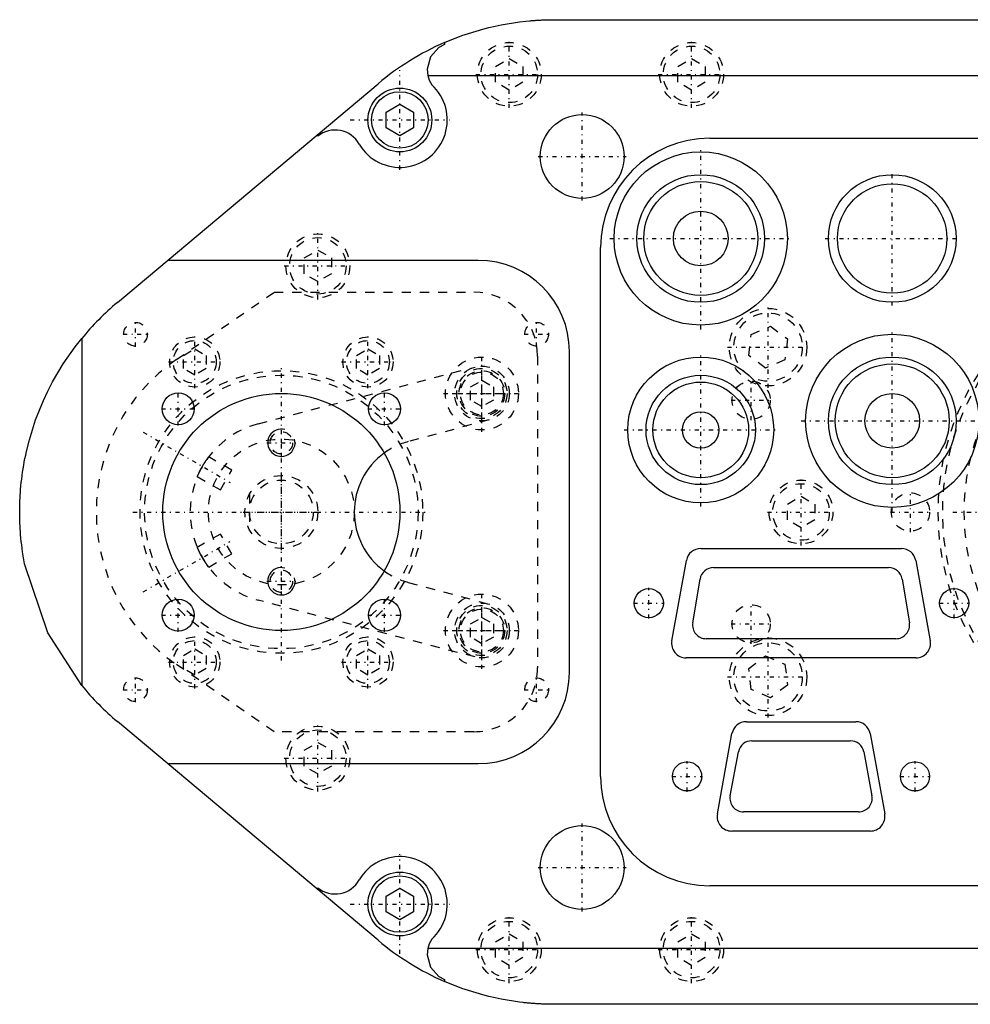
# Model space of a CAD drawing. Extents: x -254 to 209, y -54 to 54.
# Tile 1 of 3: x -254 to -149, y -54 to 54. Entities that reach past the tile are written whole.
import ezdxf

# ---------------------------------------------------------------- set-up
doc = ezdxf.new("R2010")
doc.units = 0
doc.linetypes.add('CENTER', pattern=[1.5, 0.45, -0.5, 0.05, -0.5])
doc.linetypes.add('DASHED', pattern=[2, 1, -1])
for name, color, linetype in [('AM_0', 7, 'CONTINUOUS'), ('AM_10', 7, 'CONTINUOUS'), ('AM_3', 7, 'DASHED'), ('AM_7', 7, 'CENTER')]:
    doc.layers.add(name, color=color, linetype=linetype)

msp = doc.modelspace()

# ---------------------------------------------------------------- linework, layer by layer
at = {"layer": 'AM_0', "color": 7, "linetype": 'CONTINUOUS'}
for p, q in [((-195.1, 54), (-134, 54)), ((-207.1, 51.49545416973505), (-207.1, 51.29105714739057)), ((-208.9385374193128, 47.89584949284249), (-115.3587940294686, 47.89584949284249)), ((-242.9844537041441, 22.98064066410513), (-214.3844537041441, 46.98064066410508)), ((-213.5, 43.86602540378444), (-212, 44.73205080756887)), ((-212, 44.73205080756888), (-210.5, 43.86602540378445)), ((-213.5, 42.13397459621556), (-213.5, 43.86602540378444)), ((-210.5, 43.86602540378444), (-210.5, 42.13397459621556)), ((-212, 41.26794919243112), (-213.5, 42.13397459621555)), ((-210.5, 42.13397459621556), (-212, 41.26794919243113)), ((-221, 41.22163735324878), (-221, 41.42913328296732)), ((-178, 41.00000000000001), (-138.8, 41.00000000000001)), ((-190, -29), (-190, 29)), ((-203.4, 27.6), (-237.4797171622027, 27.6)), ((-246.8974341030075, 19.02311885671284), (-246.8974341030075, -19.02311885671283)), ((-193.4, -17.6), (-193.4, 17.6)), ((-179, -4.000000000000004), (-157, -4.000000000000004)), ((-182.1741918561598, -14.11378329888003), (-180.5741918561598, -5.313783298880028)), ((-155.4258081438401, -5.313783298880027), (-153.8258081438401, -14.11378329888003)), ((-177.6, -6.1), (-158.4, -6.1)), ((-179.8795908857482, -12.15340151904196), (-179.0795908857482, -7.353401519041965)), ((-156.9204091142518, -7.353401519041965), (-156.1204091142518, -12.15340151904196)), ((-157.6, -13.9), (-178.4, -13.9)), ((-155.4, -16), (-180.6, -16)), ((-214.3844537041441, -46.9806406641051), (-242.9844537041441, -22.98064066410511)), ((-174, -23), (-162, -23)), ((-177.1741918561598, -33.11378329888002), (-175.5741918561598, -24.31378329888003)), ((-160.4258081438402, -24.31378329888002), (-158.8258081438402, -33.11378329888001)), ((-173.4, -25.1), (-162.6, -25.1)), ((-175.7743082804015, -31.12356719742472), (-174.8743082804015, -26.32356719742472)), ((-161.1256917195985, -26.32356719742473), (-160.2256917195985, -31.12356719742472)), ((-237.4797171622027, -27.6), (-203.4, -27.6)), ((-161.7, -32.9), (-174.3, -32.9)), ((-160.4, -34.99999999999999), (-175.6, -34.99999999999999)), ((-138.8, -41), (-178, -41)), ((-221, -41.42913328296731), (-221, -41.22163735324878)), ((-213.5, -42.13397459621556), (-212, -41.26794919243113)), ((-212, -41.26794919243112), (-210.5, -42.13397459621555)), ((-213.5, -43.86602540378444), (-213.5, -42.13397459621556)), ((-210.5, -42.13397459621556), (-210.5, -43.86602540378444)), ((-212, -44.73205080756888), (-213.5, -43.86602540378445)), ((-210.5, -43.86602540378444), (-212, -44.73205080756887)), ((-115.3587940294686, -47.8958494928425), (-208.9385374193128, -47.8958494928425)), ((-207.1, -51.29105714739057), (-207.1, -51.49545416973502)), ((-134, -54), (-195.1, -54))]:
    msp.add_line(p, q, dxfattribs=at)
for points in [[(-207.1, 51.49545416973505, 0), (-205.187457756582, 52.25319797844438, 0), (-202.8968521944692, 52.96910588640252, 0), (-202.2325793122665, 53.13977200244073, 0), (-201.5645785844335, 53.29520820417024, 0), (-201.2292893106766, 53.3671893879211, 0), (-200.8931991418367, 53.43533325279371, 0), (-200.2187918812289, 53.56007391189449, 0), (-199.5417092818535, 53.66936498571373, 0), (-198.862305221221, 53.76314935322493, 0), (-198.1809347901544, 53.84137799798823, 0), (-197.7827022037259, 53.87981105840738, 0), (-197.6688307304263, 53.88981613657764, 0), (-197.5549219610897, 53.89938725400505, 0), (-197.4979541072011, 53.904010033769, 0), (-197.4409775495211, 53.90852427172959, 0), (-197.3269991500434, 53.91722705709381, 0), (-197.2129884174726, 53.92549548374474, 0), (-197.1559714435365, 53.92946677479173, 0), (-197.0989470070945, 53.9333294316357, 0), (-196.9848765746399, 53.94072878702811, 0), (-196.8707787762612, 53.94769344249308, 0), (-196.8137201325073, 53.95101272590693, 0), (-196.7566552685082, 53.95422329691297, 0), (-196.6425077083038, 53.96031825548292, 0), (-196.52833775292, 53.96597822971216, 0), (-196.4141470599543, 53.97120313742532, 0), (-196.299937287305, 53.97599290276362, 0), (-196.1857100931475, 53.98034745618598, 0), (-196.1285904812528, 53.98236150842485, 0), (-196.0714671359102, 53.98426673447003, 0), (-195.9572100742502, 53.98775068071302, 0), (-195.8905542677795, 53.98958192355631, 0), (-195.8715090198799, 53.99007792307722, 0), (-195.852463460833, 53.99056182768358, 0), (-195.8429405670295, 53.99079924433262, 0), (-195.8334175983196, 53.99103363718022, 0), (-195.8143714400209, 53.99149335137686, 0), (-195.7953249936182, 53.99194097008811, 0), (-195.776278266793, 53.99237649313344, 0), (-195.7572312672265, 53.99279992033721, 0), (-195.7381840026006, 53.99321125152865, 0), (-195.7286602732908, 53.99341238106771, 0), (-195.7191364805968, 53.99361048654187, 0), (-195.700088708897, 53.99399762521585, 0), (-195.6810406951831, 53.99437266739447, 0), (-195.6619924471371, 53.99473561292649, 0), (-195.6429439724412, 53.99508646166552, 0), (-195.6238952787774, 53.99542521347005, 0), (-195.6143708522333, 53.995590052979, 0), (-195.6048463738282, 53.99575186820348, 0), (-195.5857972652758, 53.99606642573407, 0), (-195.5667479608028, 53.99636888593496, 0), (-195.5476984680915, 53.99665924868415, 0), (-195.5286487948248, 53.99693751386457, 0), (-195.5095989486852, 53.99720368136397, 0), (-195.5000739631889, 53.99733222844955, 0), (-195.4905489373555, 53.99745775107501, 0), (-195.4714987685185, 53.99769972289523, 0), (-195.4524484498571, 53.99792959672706, 0), (-195.4429232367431, 53.99803999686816, 0), (-195.4333979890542, 53.99814737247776, 0), (-195.4143473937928, 53.99835305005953, 0), (-195.395296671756, 53.99854662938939, 0), (-195.3857712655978, 53.99863888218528, 0), (-195.3762458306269, 53.9987281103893, 0), (-195.3571948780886, 53.99889749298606, 0), (-195.3381438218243, 53.99905477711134, 0), (-195.3190926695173, 53.99919996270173, 0), (-195.3000414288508, 53.99933304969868, 0), (-195.2809901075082, 53.99945403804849, 0), (-195.2714644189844, 53.99950999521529, 0), (-195.2619387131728, 53.99956292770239, 0), (-195.242887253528, 53.99965971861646, 0), (-195.2238357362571, 53.99974441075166, 0), (-195.2047841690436, 53.99981700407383, 0), (-195.185732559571, 53.99987749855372, 0), (-195.1666809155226, 53.99992589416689, 0), (-195.1571550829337, 53.99994555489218, 0), (-195.147629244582, 53.99996219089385, 0), (-195.1285775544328, 53.99998638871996, 0), (-195.1095258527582, 53.99999848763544, 0), (-195.1, 54, 0)], [(-207.1, 51.29105714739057, 0), (-207.7147826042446, 50.96160935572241, 0), (-208.6380494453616, 49.92852900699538, 0), (-208.9986271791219, 48.59074712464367, 0), (-208.9385374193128, 47.89584949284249, 0)], [(-246.8974341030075, -19.02311885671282, 0), (-250.6094916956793, -13.26194769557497, 0), (-253.1556337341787, -5.689080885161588, 0), (-253.3796330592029, -4.372571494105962, 0), (-253.4328473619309, -3.994719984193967, 0), (-253.4812514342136, -3.616222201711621, 0), (-253.5036471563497, -3.426750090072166, 0), (-253.5248374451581, -3.237139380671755, 0), (-253.5635983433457, -2.857532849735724, 0), (-253.5975278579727, -2.477464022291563, 0), (-253.6150866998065, -2.255568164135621, 0), (-253.6198010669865, -2.192146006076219, 0), (-253.6243809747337, -2.128713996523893, 0), (-253.6266204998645, -2.096994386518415, 0), (-253.6288264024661, -2.065272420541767, 0), (-253.6331373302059, -2.001821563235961, 0), (-253.6373137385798, -1.938361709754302, 0), (-253.6413556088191, -1.874893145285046, 0), (-253.6452629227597, -1.811416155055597, 0), (-253.649035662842, -1.747931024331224, 0), (-253.6508715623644, -1.716185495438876, 0), (-253.6526738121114, -1.68443803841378, 0), (-253.6561773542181, -1.620937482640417, 0), (-253.6595462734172, -1.557429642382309, 0), (-253.6627805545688, -1.493914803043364, 0), (-253.6658801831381, -1.430393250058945, 0), (-253.6688451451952, -1.366865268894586, 0), (-253.6702771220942, -1.335098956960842, 0), (-253.6716754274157, -1.303331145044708, 0), (-253.6743710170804, -1.239791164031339, 0), (-253.6769319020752, -1.176245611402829, 0), (-253.6781618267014, -1.144470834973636, 0), (-253.6793580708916, -1.112694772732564, 0), (-253.6816495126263, -1.04913893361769, 0), (-253.6838062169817, -0.9855783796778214, 0), (-253.6848340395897, -0.9537964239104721, 0), (-253.6858281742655, -0.9220133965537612, 0), (-253.6877153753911, -0.858444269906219, 0), (-253.6894678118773, -0.7948712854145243, 0), (-253.6910854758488, -0.7312947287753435, 0), (-253.6925683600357, -0.6677148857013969, 0), (-253.693916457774, -0.6041320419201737, 0), (-253.694539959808, -0.5723395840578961, 0), (-253.6951297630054, -0.5405464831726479, 0), (-253.6962082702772, -0.476958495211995, 0), (-253.6971519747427, -0.4133683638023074, 0), (-253.6979608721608, -0.3497763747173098, 0), (-253.6986349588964, -0.2861828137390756, 0), (-253.6991742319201, -0.222587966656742, 0), (-253.699393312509, -0.1907901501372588, 0), (-253.6995786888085, -0.1589921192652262, 0), (-253.6998483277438, -0.0953955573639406, 0), (-253.6999831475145, -0.0317985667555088, 0), (-253.7, 4.7e-15, 0), (-253.6999831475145, 0.0317985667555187, 0), (-253.6998483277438, 0.0953955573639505, 0), (-253.6995786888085, 0.158992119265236, 0), (-253.699393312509, 0.1907901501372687, 0), (-253.6991742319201, 0.2225879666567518, 0), (-253.6986349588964, 0.2861828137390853, 0), (-253.6979608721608, 0.3497763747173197, 0), (-253.6971519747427, 0.4133683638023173, 0), (-253.6962082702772, 0.4769584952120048, 0), (-253.6951297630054, 0.5405464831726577, 0), (-253.694539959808, 0.5723395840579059, 0), (-253.693916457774, 0.6041320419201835, 0), (-253.6925683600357, 0.667714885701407, 0), (-253.6910854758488, 0.7312947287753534, 0), (-253.6894678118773, 0.7948712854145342, 0), (-253.6877153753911, 0.8584442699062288, 0), (-253.6858281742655, 0.922013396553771, 0), (-253.6848340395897, 0.953796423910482, 0), (-253.6838062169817, 0.9855783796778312, 0), (-253.6816495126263, 1.0491389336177, 0), (-253.6793580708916, 1.112694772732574, 0), (-253.6781618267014, 1.144470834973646, 0), (-253.6769319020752, 1.176245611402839, 0), (-253.6743710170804, 1.239791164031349, 0), (-253.6716754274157, 1.303331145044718, 0), (-253.6702771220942, 1.335098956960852, 0), (-253.6688451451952, 1.366865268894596, 0), (-253.6658801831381, 1.430393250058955, 0), (-253.6627805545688, 1.493914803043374, 0), (-253.6595462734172, 1.557429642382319, 0), (-253.6561773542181, 1.620937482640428, 0), (-253.6526738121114, 1.68443803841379, 0), (-253.6508715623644, 1.716185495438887, 0), (-253.649035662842, 1.747931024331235, 0), (-253.6452629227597, 1.811416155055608, 0), (-253.6413556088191, 1.874893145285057, 0), (-253.6373137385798, 1.938361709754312, 0), (-253.6331373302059, 2.001821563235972, 0), (-253.6288264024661, 2.065272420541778, 0), (-253.6266204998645, 2.096994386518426, 0), (-253.6243809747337, 2.128713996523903, 0), (-253.6198010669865, 2.192146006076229, 0), (-253.6150866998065, 2.255568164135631, 0), (-253.5975278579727, 2.477464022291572, 0), (-253.5635983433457, 2.857532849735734, 0), (-253.5248374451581, 3.237139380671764, 0), (-253.5036471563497, 3.426750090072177, 0), (-253.4812514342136, 3.616222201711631, 0), (-253.4328473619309, 3.994719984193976, 0), (-253.3796330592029, 4.372571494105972, 0), (-253.3216171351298, 4.749715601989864, 0), (-253.258808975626, 5.126091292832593, 0), (-253.191218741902, 5.501637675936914, 0), (-253.1556337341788, 5.689080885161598, 0), (-253.1188573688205, 5.876293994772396, 0), (-253.041736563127, 6.24999963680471, 0), (-252.9598688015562, 6.622694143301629, 0), (-252.6361474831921, 7.91829330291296, 0), (-251.9482125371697, 10.10141022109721, 0), (-251.0958336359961, 12.22572285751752, 0), (-250.6094916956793, 13.26194769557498, 0), (-250.083972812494, 14.27886475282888, 0), (-248.9185205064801, 16.24888376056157, 0), (-247.6062612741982, 18.12431162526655, 0), (-246.8974341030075, 19.02311885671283, 0)], [(-208.9385374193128, -47.89584949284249, 0), (-208.998627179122, -48.59074712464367, 0), (-208.6380494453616, -49.92852900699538, 0), (-207.7147826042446, -50.96160935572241, 0), (-207.1, -51.29105714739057, 0)], [(-195.1, -53.99999999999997, 0), (-195.1095258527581, -53.99999848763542, 0), (-195.1285775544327, -53.99998638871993, 0), (-195.147629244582, -53.99996219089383, 0), (-195.1571550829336, -53.99994555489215, 0), (-195.1666809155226, -53.99992589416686, 0), (-195.1857325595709, -53.99987749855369, 0), (-195.2047841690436, -53.9998170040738, 0), (-195.2238357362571, -53.99974441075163, 0), (-195.242887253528, -53.99965971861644, 0), (-195.2619387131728, -53.99956292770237, 0), (-195.2714644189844, -53.99950999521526, 0), (-195.2809901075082, -53.99945403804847, 0), (-195.3000414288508, -53.99933304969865, 0), (-195.3190926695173, -53.99919996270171, 0), (-195.3381438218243, -53.99905477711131, 0), (-195.3571948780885, -53.99889749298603, 0), (-195.3762458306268, -53.99872811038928, 0), (-195.3857712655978, -53.99863888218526, 0), (-195.3952966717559, -53.99854662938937, 0), (-195.4143473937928, -53.99835305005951, 0), (-195.4333979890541, -53.99814737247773, 0), (-195.4429232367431, -53.99803999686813, 0), (-195.452448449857, -53.99792959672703, 0), (-195.4714987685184, -53.99769972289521, 0), (-195.4905489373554, -53.99745775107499, 0), (-195.5000739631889, -53.99733222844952, 0), (-195.5095989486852, -53.99720368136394, 0), (-195.5286487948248, -53.99693751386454, 0), (-195.5476984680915, -53.99665924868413, 0), (-195.5667479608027, -53.99636888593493, 0), (-195.5857972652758, -53.99606642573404, 0), (-195.6048463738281, -53.99575186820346, 0), (-195.6143708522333, -53.99559005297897, 0), (-195.6238952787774, -53.99542521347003, 0), (-195.6429439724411, -53.99508646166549, 0), (-195.6619924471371, -53.99473561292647, 0), (-195.6810406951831, -53.99437266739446, 0), (-195.700088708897, -53.99399762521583, 0), (-195.7191364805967, -53.99361048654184, 0), (-195.7286602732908, -53.99341238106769, 0), (-195.7381840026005, -53.99321125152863, 0), (-195.7572312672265, -53.99279992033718, 0), (-195.7762782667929, -53.99237649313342, 0), (-195.7953249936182, -53.99194097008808, 0), (-195.8143714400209, -53.99149335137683, 0), (-195.8334175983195, -53.99103363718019, 0), (-195.8429405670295, -53.99079924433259, 0), (-195.8524634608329, -53.99056182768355, 0), (-195.8715090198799, -53.9900779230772, 0), (-195.8905542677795, -53.98958192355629, 0), (-195.9572100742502, -53.98775068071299, 0), (-196.0714671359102, -53.98426673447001, 0), (-196.1285904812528, -53.98236150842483, 0), (-196.1857100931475, -53.98034745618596, 0), (-196.299937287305, -53.9759929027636, 0), (-196.4141470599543, -53.9712031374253, 0), (-196.52833775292, -53.96597822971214, 0), (-196.6425077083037, -53.9603182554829, 0), (-196.7566552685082, -53.95422329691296, 0), (-196.8137201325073, -53.95101272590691, 0), (-196.8707787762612, -53.94769344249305, 0), (-196.9848765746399, -53.94072878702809, 0), (-197.0989470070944, -53.93332943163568, 0), (-197.1559714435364, -53.92946677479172, 0), (-197.2129884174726, -53.92549548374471, 0), (-197.3269991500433, -53.91722705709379, 0), (-197.4409775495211, -53.90852427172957, 0), (-197.497954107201, -53.90401003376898, 0), (-197.5549219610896, -53.89938725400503, 0), (-197.6688307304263, -53.88981613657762, 0), (-197.7827022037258, -53.87981105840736, 0), (-197.8965347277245, -53.86937216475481, 0), (-198.0103266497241, -53.85849960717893, 0), (-198.1240763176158, -53.84719354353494, 0), (-198.1809347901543, -53.84137799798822, 0), (-198.2377820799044, -53.83545413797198, 0), (-198.351442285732, -53.82328156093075, 0), (-198.4650552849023, -53.81067598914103, 0), (-198.862305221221, -53.7631493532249, 0), (-199.5417092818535, -53.66936498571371, 0), (-200.2187918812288, -53.56007391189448, 0), (-200.8931991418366, -53.43533325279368, 0), (-201.2292893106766, -53.36718938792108, 0), (-201.5645785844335, -53.29520820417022, 0), (-202.2325793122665, -53.13977200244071, 0), (-202.8968521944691, -52.9691058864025, 0), (-205.187457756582, -52.25319797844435, 0), (-207.1, -51.49545416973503, 0)]]:
    msp.add_polyline3d(points, dxfattribs=at)
for centre, radius in [((-212, 43), 3.5), ((-212, 43), 3.099999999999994), ((-192, 39), 4.595650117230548), ((-179, 30), 9.5), ((-179, 30), 7), ((-158, 30), 7), ((-179, 30), 6.25), ((-158, 30), 6), ((-179, 30), 3), ((-158, 10), 9.5), ((-179, 9), 8), ((-158, 10), 7), ((-158, 10), 6.25), ((-179, 9), 6), ((-179, 9), 5.25), ((-236.31, 11.31), 1.75), ((-225, -8e-16), 13), ((-213.69, 11.31), 1.75), ((-158, 10), 3), ((-179, 9), 2), ((-184.7, -10), 1.599999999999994), ((-151.2, -10), 1.599999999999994), ((-236.31, -11.31), 1.75), ((-213.69, -11.31), 1.75), ((-180.5, -29), 1.599999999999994), ((-155.5, -29), 1.599999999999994), ((-192, -39), 4.595650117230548), ((-212, -43), 3.5), ((-212, -43), 3.099999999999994)]:
    msp.add_circle(centre, radius, dxfattribs=at)
for centre, radius, start, end in [((-195.0999999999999, 24.00000000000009), 29.9999999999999, 113.578178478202, 130.0020579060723), ((-206, 48.49999999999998), 2.999999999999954, 191.6178741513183, 213.3233527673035), ((-212, 43), 5.199999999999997, 210.7554890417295, 47.79550242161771), ((-219.1, 38.89999999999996), 3.000000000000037, 28.70386143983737, 129.2964802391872), ((-178, 28.99999999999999), 12.00000000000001, 90, 180), ((-203.4, 17.60000000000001), 10, 0, 90), ((-223.699999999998, -1.851e-12), 30.00000000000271, 130.0020579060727, 140.6464413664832), ((-209, 1.33e-14), 8, 126.1459210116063, 233.8540789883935), ((-179.0000000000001, -5.599999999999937), 1.599999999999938, 90, 169.6951535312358), ((-157, -5.600000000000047), 1.600000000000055, 10.30484646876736, 90), ((-177.6, -7.600000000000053), 1.500000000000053, 90, 170.5376777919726), ((-158.3999999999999, -7.599999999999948), 1.499999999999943, 9.462322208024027, 90), ((-178.4, -12.39999999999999), 1.500000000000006, 170.5376777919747, 270), ((-157.6, -12.40000000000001), 1.499999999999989, 270, 9.462322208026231), ((-180.6, -14.39999999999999), 1.600000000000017, 169.6951535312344, 270), ((-155.4, -14.39999999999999), 1.60000000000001, 270, 10.30484646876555), ((-203.4, -17.6), 10.00000000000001, 270, 0), ((-223.699999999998, 1.851e-12), 30.00000000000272, 219.3535586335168, 229.9979420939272), ((-174, -24.6), 1.599999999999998, 90, 169.6951535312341), ((-162, -24.60000000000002), 1.600000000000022, 10.30484646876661, 90), ((-173.4, -26.59999999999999), 1.499999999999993, 90, 169.3803447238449), ((-162.6, -26.59999999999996), 1.49999999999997, 10.61965527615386, 90), ((-178.0000000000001, -29.00000000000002), 11.99999999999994, 180, 270), ((-174.3, -31.40000000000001), 1.499999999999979, 169.3803447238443, 270), ((-161.7, -31.40000000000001), 1.499999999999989, 270, 10.6196552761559), ((-175.6, -33.39999999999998), 1.600000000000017, 169.6951535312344, 270), ((-160.4, -33.39999999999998), 1.600000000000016, 270, 10.30484646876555), ((-212, -42.99999999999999), 5.200000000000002, 312.2044975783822, 149.2445109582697), ((-219.1, -38.89999999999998), 3.000000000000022, 230.7035197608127, 331.2961385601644), ((-195.1000000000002, -24.00000000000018), 29.99999999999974, 229.9979420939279, 246.4218215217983), ((-205.9999999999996, -48.50000000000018), 3.000000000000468, 146.6766472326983, 168.3821258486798)]:
    msp.add_arc(centre, radius, start, end, dxfattribs=at)
at = {"layer": 'AM_10', "color": 7, "linetype": 'CONTINUOUS'}
for centre, radius, start, end in [((-225, 7.599999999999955), 1.500000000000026, 75.00000000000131, 15.00000000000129), ((-225, -7.600000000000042), 1.500000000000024, 75.0000000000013, 15.00000000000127)]:
    msp.add_arc(centre, radius, start, end, dxfattribs=at)
at = {"layer": 'AM_3', "color": 6, "linetype": 'DASHED'}
for p, q in [((-201.5, 48.86602540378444), (-200, 49.73205080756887)), ((-200, 49.73205080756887), (-198.5, 48.86602540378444)), ((-181.5, 48.86602540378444), (-180, 49.73205080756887)), ((-180, 49.73205080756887), (-178.5, 48.86602540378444)), ((-201.5, 47.13397459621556), (-201.5, 48.86602540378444)), ((-198.5, 48.86602540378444), (-198.5, 47.13397459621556)), ((-181.5, 47.13397459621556), (-181.5, 48.86602540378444)), ((-178.5, 48.86602540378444), (-178.5, 47.13397459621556)), ((-200, 46.26794919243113), (-201.5, 47.13397459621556)), ((-198.5, 47.13397459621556), (-200, 46.26794919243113)), ((-180, 46.26794919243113), (-181.5, 47.13397459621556)), ((-178.5, 47.13397459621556), (-180, 46.26794919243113)), ((-222.5, 27.86602540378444), (-221, 28.73205080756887)), ((-221, 28.73205080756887), (-219.5, 27.86602540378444)), ((-222.5, 26.13397459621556), (-222.5, 27.86602540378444)), ((-219.5, 27.86602540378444), (-219.5, 26.13397459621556)), ((-221, 25.26794919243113), (-222.5, 26.13397459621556)), ((-219.5, 26.13397459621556), (-221, 25.26794919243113)), ((-236.5167810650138, 16.71687033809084), (-225.8, 24.1)), ((-225.8, 24.1), (-203.9, 24.1)), ((-173.7420049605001, 17.17887361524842), (-173.4605597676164, 19.4710607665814)), ((-173.4605597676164, 19.4710607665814), (-171.3347448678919, 20.37341565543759)), ((-171.3347448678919, 20.37341565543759), (-169.4903751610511, 18.98358339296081)), ((-169.4903751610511, 18.98358339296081), (-169.7718203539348, 16.69139624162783)), ((-235.75, 17.17617050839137), (-234.5, 17.8978583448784)), ((-234.5, 17.8978583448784), (-233.25, 17.17617050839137)), ((-216.75, 17.17617050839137), (-215.5, 17.8978583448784)), ((-215.5, 17.8978583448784), (-214.25, 17.17617050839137)), ((-235.75, 15.73279483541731), (-235.75, 17.17617050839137)), ((-233.25, 17.17617050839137), (-233.25, 15.73279483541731)), ((-216.75, 15.7327948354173), (-216.75, 17.17617050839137)), ((-214.25, 17.17617050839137), (-214.25, 15.7327948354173)), ((-196.9, 17.1), (-196.9, -17.1)), ((-171.8976352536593, 15.78904135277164), (-173.7420049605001, 17.17887361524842)), ((-169.7718203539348, 16.69139624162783), (-171.8976352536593, 15.78904135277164)), ((-234.5, 15.01110699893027), (-235.75, 15.73279483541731)), ((-233.25, 15.73279483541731), (-234.5, 15.01110699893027)), ((-227.5343545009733, 9.673523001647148), (-203.760306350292, 15.90205690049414)), ((-215.5, 15.01110699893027), (-216.75, 15.7327948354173)), ((-214.25, 15.7327948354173), (-215.5, 15.01110699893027)), ((-204.25, 13.72168783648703), (-203, 14.44337567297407)), ((-203, 14.44337567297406), (-201.75, 13.72168783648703)), ((-204.25, 12.27831216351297), (-204.25, 13.72168783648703)), ((-201.75, 13.72168783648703), (-201.75, 12.27831216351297)), ((-203, 11.55662432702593), (-204.25, 12.27831216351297)), ((-201.75, 12.27831216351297), (-203, 11.55662432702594)), ((-202.2222394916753, 10.10257207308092), (-211.0740280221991, 7.726474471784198)), ((-233.0249418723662, 5.966599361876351), (-232.9673294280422, 6.043315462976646)), ((-230.4371778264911, 4.582531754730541), (-232.9673294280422, 6.043315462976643)), ((-231.6871778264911, 2.41746824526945), (-230.4371778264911, 4.582531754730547)), ((-234.2173294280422, 3.878251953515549), (-234.1796975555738, 3.966503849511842)), ((-234.2173294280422, 3.878251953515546), (-231.6871778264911, 2.417468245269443)), ((-234.1796975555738, 3.966503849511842), (-234.0683015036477, 4.214962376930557)), ((-228.5, 1.936491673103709), (-228.5, -1.936491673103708)), ((-169.5, 0.866025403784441), (-168, 1.732050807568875)), ((-168, 1.732050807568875), (-166.5, 0.866025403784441)), ((-169.5, -0.866025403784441), (-169.5, 0.866025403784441)), ((-166.5, 0.866025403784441), (-166.5, -0.866025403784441)), ((-168, -1.732050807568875), (-169.5, -0.866025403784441)), ((-166.5, -0.866025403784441), (-168, -1.732050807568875)), ((-231.6871778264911, -2.417468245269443), (-234.2173294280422, -3.878251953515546)), ((-230.4371778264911, -4.582531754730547), (-231.6871778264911, -2.41746824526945)), ((-234.1796975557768, -3.966503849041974), (-234.2173294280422, -3.878251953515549)), ((-232.9673294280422, -6.043315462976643), (-230.4371778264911, -4.582531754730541)), ((-233.024941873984, -5.966599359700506), (-233.1844152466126, -5.745898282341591)), ((-232.9673294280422, -6.043315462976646), (-233.024941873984, -5.966599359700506)), ((-211.0740280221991, -7.726474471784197), (-202.2222394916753, -10.10257207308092)), ((-203.760306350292, -15.90205690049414), (-227.5343545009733, -9.673523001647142)), ((-204.25, -12.27831216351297), (-203, -11.55662432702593)), ((-203, -11.55662432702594), (-201.75, -12.27831216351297)), ((-204.25, -13.72168783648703), (-204.25, -12.27831216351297)), ((-201.75, -12.27831216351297), (-201.75, -13.72168783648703)), ((-203, -14.44337567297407), (-204.25, -13.72168783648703)), ((-201.75, -13.72168783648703), (-203, -14.44337567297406)), ((-235.75, -15.7327948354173), (-234.5, -15.01110699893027)), ((-234.5, -15.01110699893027), (-233.25, -15.7327948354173)), ((-216.75, -15.7327948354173), (-215.5, -15.01110699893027)), ((-215.5, -15.01110699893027), (-214.25, -15.7327948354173)), ((-235.75, -17.17617050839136), (-235.75, -15.7327948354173)), ((-233.25, -15.7327948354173), (-233.25, -17.17617050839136)), ((-216.75, -17.17617050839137), (-216.75, -15.7327948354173)), ((-214.25, -15.7327948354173), (-214.25, -17.17617050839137)), ((-173.7420049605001, -17.17887361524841), (-171.8976352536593, -15.78904135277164)), ((-171.8976352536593, -15.78904135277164), (-169.7718203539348, -16.69139624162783)), ((-225.8, -24.09999999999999), (-236.5167810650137, -16.71687033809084)), ((-234.5, -17.8978583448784), (-235.75, -17.17617050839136)), ((-233.25, -17.17617050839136), (-234.5, -17.8978583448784)), ((-215.5, -17.8978583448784), (-216.75, -17.17617050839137)), ((-214.25, -17.17617050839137), (-215.5, -17.8978583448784)), ((-173.4605597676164, -19.47106076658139), (-173.7420049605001, -17.17887361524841)), ((-169.7718203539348, -16.69139624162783), (-169.4903751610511, -18.98358339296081)), ((-169.4903751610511, -18.98358339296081), (-171.3347448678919, -20.37341565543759)), ((-171.3347448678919, -20.37341565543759), (-173.4605597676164, -19.47106076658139)), ((-203.9, -24.1), (-225.8, -24.1)), ((-222.5, -26.13397459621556), (-221, -25.26794919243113)), ((-221, -25.26794919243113), (-219.5, -26.13397459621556)), ((-222.5, -27.86602540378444), (-222.5, -26.13397459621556)), ((-219.5, -26.13397459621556), (-219.5, -27.86602540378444)), ((-221, -28.73205080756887), (-222.5, -27.86602540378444)), ((-219.5, -27.86602540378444), (-221, -28.73205080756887)), ((-201.5, -47.13397459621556), (-200, -46.26794919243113)), ((-200, -46.26794919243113), (-198.5, -47.13397459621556)), ((-181.5, -47.13397459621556), (-180, -46.26794919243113)), ((-180, -46.26794919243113), (-178.5, -47.13397459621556)), ((-201.5, -48.86602540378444), (-201.5, -47.13397459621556)), ((-198.5, -47.13397459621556), (-198.5, -48.86602540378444)), ((-181.5, -48.86602540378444), (-181.5, -47.13397459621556)), ((-178.5, -47.13397459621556), (-178.5, -48.86602540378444)), ((-200, -49.73205080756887), (-201.5, -48.86602540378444)), ((-198.5, -48.86602540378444), (-200, -49.73205080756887)), ((-180, -49.73205080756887), (-181.5, -48.86602540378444)), ((-178.5, -48.86602540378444), (-180, -49.73205080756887))]:
    msp.add_line(p, q, dxfattribs=at)
for points in [[(-234.2173294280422, 3.878251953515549, 0), (-234.2172815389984, 3.878365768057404, 0), (-234.216894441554, 3.879285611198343, 0), (-234.2161106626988, 3.881147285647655, 0), (-234.2155672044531, 3.882437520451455, 0), (-234.2149213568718, 3.883970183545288, 0), (-234.2133189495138, 3.887769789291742, 0), (-234.211297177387, 3.892557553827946, 0), (-234.2088511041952, 3.898340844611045, 0), (-234.2059771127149, 3.905122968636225, 0), (-234.2026728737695, 3.912903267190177, 0), (-234.20085902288, 3.917166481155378, 0), (-234.1989372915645, 3.921677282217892, 0), (-234.1947704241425, 3.931436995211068, 0), (-234.1901733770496, 3.942171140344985, 0), (-234.185148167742, 3.953865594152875, 0), (-234.1796975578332, 3.966503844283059, 0), (-234.1738248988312, 3.980067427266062, 0), (-234.170731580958, 3.987189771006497, 0), (-234.1675344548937, 3.994535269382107, 0), (-234.1608318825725, 4.00988269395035, 0), (-234.1537243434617, 4.026081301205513, 0), (-234.1500213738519, 4.034489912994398, 0), (-234.1462205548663, 4.043099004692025, 0), (-234.1383308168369, 4.060900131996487, 0), (-234.1300670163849, 4.079445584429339, 0), (-234.1257989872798, 4.088984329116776, 0), (-234.1214426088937, 4.098693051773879, 0), (-234.112472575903, 4.118597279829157, 0), (-234.1031733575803, 4.139110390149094, 0), (-234.0935627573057, 4.160182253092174, 0), (-234.0836598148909, 4.181760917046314, 0), (-234.0734846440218, 4.203793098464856, 0), (-234.0683015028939, 4.214962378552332, 0), (-234.0630319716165, 4.226281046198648, 0), (-234.052158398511, 4.249520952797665, 0), (-234.0408415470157, 4.273544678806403, 0), (-234.0290862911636, 4.298325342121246, 0), (-234.0168992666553, 4.323832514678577, 0), (-234.0042887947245, 4.350032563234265, 0), (-233.9978278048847, 4.363381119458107, 0), (-233.9912647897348, 4.376889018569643, 0), (-233.9778386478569, 4.404362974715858, 0), (-233.9640231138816, 4.432413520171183, 0), (-233.9498321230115, 4.460998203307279, 0), (-233.9352806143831, 4.490073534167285, 0), (-233.9203843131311, 4.51959552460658, 0), (-233.9128119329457, 4.534510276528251, 0), (-233.9051594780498, 4.549520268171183, 0), (-233.889622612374, 4.579804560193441, 0), (-233.8737902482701, 4.610406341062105, 0), (-233.8576799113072, 4.641282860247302, 0), (-233.8413112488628, 4.672388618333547, 0), (-233.8247060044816, 4.703675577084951, 0), (-233.816321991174, 4.719371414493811, 0), (-233.8078878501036, 4.735093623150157, 0), (-233.7908822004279, 4.766591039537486, 0), (-233.7737160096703, 4.798114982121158, 0), (-233.7564175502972, 4.829611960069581, 0), (-233.739016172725, 4.861028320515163, 0), (-233.7215420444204, 4.892310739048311, 0), (-233.7127872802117, 4.907885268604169, 0), (-233.7040258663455, 4.923406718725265, 0), (-233.6864985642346, 4.954265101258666, 0), (-233.6689909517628, 4.984836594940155, 0), (-233.6602540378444, 5.00000000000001, 0), (-233.6514906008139, 5.015148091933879, 0), (-233.63376871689, 5.045595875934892, 0), (-233.6158082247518, 5.076204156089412, 0), (-233.6067469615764, 5.091552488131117, 0), (-233.5976364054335, 5.106921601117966, 0), (-233.5792821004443, 5.137695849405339, 0), (-233.56077542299, 5.168474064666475, 0), (-233.5421474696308, 5.199203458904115, 0), (-233.5234300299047, 5.229831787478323, 0), (-233.5046552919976, 5.260307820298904, 0), (-233.4952565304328, 5.275473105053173, 0), (-233.4858555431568, 5.290581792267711, 0), (-233.4670628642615, 5.320605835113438, 0), (-233.448308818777, 5.350334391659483, 0), (-233.4296241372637, 5.379724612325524, 0), (-233.4110383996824, 5.408736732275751, 0), (-233.3925798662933, 5.437334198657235, 0), (-233.3834070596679, 5.451466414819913, 0), (-233.3742766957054, 5.46548166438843, 0), (-233.3561580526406, 5.49314323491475, 0), (-233.3382538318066, 5.520282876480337, 0), (-233.3205942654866, 5.546864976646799, 0), (-233.30320954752, 5.572854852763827, 0), (-233.2861294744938, 5.598219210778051, 0), (-233.2777127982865, 5.610656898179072, 0), (-233.2693831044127, 5.622926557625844, 0), (-233.2529984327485, 5.646947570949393, 0), (-233.2370020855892, 5.670255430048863, 0), (-233.221419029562, 5.692826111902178, 0), (-233.2062722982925, 5.714638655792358, 0), (-233.1915827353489, 5.735675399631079, 0), (-233.184415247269, 5.745898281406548, 0), (-233.1773339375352, 5.755971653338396, 0), (-233.1633410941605, 5.775799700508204, 0), (-233.1496048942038, 5.795165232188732, 0), (-233.1361614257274, 5.814024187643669, 0), (-233.123046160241, 5.832334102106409, 0), (-233.1102936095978, 5.850054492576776, 0), (-233.1040637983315, 5.858681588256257, 0), (-233.0979370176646, 5.867147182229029, 0), (-233.086008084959, 5.883576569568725, 0), (-233.074536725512, 5.899309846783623, 0), (-233.0689814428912, 5.906905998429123, 0), (-233.0635508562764, 5.914317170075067, 0), (-233.0530762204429, 5.928571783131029, 0), (-233.0431362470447, 5.942050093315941, 0), (-233.0383734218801, 5.948491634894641, 0), (-233.033751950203, 5.954731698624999, 0), (-233.0249418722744, 5.966599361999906, 0), (-233.0167221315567, 5.977638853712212, 0), (-233.0091070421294, 5.98783803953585, 0), (-233.002109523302, 5.997186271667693, 0), (-232.9957407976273, 6.005674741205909, 0), (-232.9927951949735, 6.009594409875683, 0), (-232.9900100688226, 6.013296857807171, 0), (-232.9849242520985, 6.02004856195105, 0), (-232.9804877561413, 6.025928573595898, 0), (-232.9767023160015, 6.030938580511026, 0), (-232.9735668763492, 6.035083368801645, 0), (-232.9710775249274, 6.038370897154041, 0), (-232.9700731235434, 6.039696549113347, 0), (-232.9692274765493, 6.040812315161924, 0), (-232.9680071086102, 6.042421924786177, 0), (-232.9674040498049, 6.043217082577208, 0), (-232.9673294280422, 6.043315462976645, 0)], [(-233.6602540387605, 4.999999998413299, 0), (-233.6404437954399, 5.034156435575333, 0), (-233.599918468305, 5.10307773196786, 0), (-233.5584529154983, 5.172318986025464, 0), (-233.5374752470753, 5.206872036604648, 0), (-233.5163944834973, 5.241280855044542, 0), (-233.4741072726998, 5.309379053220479, 0), (-233.4319549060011, 5.376070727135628, 0), (-233.3902828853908, 5.440877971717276, 0), (-233.3494172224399, 5.503383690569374, 0), (-233.3096947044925, 5.563180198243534, 0), (-233.2903693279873, 5.591938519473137, 0), (-233.2714571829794, 5.619875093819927, 0), (-233.2350311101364, 5.673117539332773, 0), (-233.2007090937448, 5.722619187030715, 0), (-233.1685602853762, 5.768415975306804, 0), (-233.137824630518, 5.811695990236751, 0), (-233.1087267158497, 5.852226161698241, 0), (-233.0949134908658, 5.871318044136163, 0), (-233.08165115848, 5.889559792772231, 0), (-233.0569427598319, 5.923316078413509, 0), (-233.0348939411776, 5.953190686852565, 0), (-233.0249418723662, 5.966599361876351, 0)], [(-234.0683015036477, 4.214962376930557, 0), (-234.0643598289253, 4.223432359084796, 0), (-234.0562881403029, 4.240712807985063, 0), (-234.0479663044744, 4.258439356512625, 0), (-234.0437120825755, 4.267466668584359, 0), (-234.0393959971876, 4.276601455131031, 0), (-234.0305794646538, 4.295187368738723, 0), (-234.021519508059, 4.314184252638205, 0), (-234.0122194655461, 4.333578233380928, 0), (-234.0026831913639, 4.353354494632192, 0), (-233.9929150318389, 4.37349736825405, 0), (-233.9879454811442, 4.383701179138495, 0), (-233.9829197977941, 4.393990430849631, 0), (-233.9727027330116, 4.414816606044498, 0), (-233.9622694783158, 4.435958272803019, 0), (-233.9516260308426, 4.45739738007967, 0), (-233.9407786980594, 4.479115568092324, 0), (-233.9297340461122, 4.501094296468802, 0), (-233.9241398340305, 4.512175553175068, 0), (-233.9184988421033, 4.523314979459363, 0), (-233.9070799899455, 4.545759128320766, 0), (-233.8954844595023, 4.568408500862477, 0), (-233.8896226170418, 4.579804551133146, 0)], [(-233.8896226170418, 4.579804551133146, 0), (-233.8837192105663, 4.591245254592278, 0), (-233.8717912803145, 4.61425177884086, 0), (-233.8597082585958, 4.63740979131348, 0), (-233.8536111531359, 4.649039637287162, 0), (-233.8474784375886, 4.660700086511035, 0), (-233.8351107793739, 4.684102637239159, 0), (-233.8226148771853, 4.707596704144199, 0), (-233.8100009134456, 4.731160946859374, 0), (-233.7972796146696, 4.75477353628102, 0), (-233.7844622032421, 4.778412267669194, 0), (-233.778021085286, 4.790234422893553, 0), (-233.7715603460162, 4.802054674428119, 0), (-233.7585860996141, 4.825678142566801, 0), (-233.7455518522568, 4.849260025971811, 0), (-233.7324702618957, 4.872777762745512, 0), (-233.7193541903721, 4.896208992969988, 0), (-233.7062166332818, 4.91953167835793, 0), (-233.699643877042, 4.93114554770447, 0), (-233.6930706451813, 4.942724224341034, 0), (-233.6799292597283, 4.96576560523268, 0), (-233.6668054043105, 4.988635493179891, 0), (-233.6602540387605, 4.999999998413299, 0)], [(-232.9673294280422, -6.043315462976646, 0), (-232.9674040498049, -6.043217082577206, 0), (-232.9680071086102, -6.042421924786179, 0), (-232.9692274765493, -6.040812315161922, 0), (-232.9700731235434, -6.039696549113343, 0), (-232.9710775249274, -6.038370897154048, 0), (-232.9735668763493, -6.035083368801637, 0), (-232.9767023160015, -6.030938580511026, 0), (-232.9804877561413, -6.025928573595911, 0), (-232.9849242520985, -6.02004856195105, 0), (-232.9900100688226, -6.013296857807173, 0), (-232.9927951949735, -6.009594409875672, 0), (-232.9957407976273, -6.005674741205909, 0), (-233.002109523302, -5.997186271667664, 0), (-233.0091070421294, -5.987838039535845, 0), (-233.0167221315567, -5.977638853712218, 0), (-233.0249418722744, -5.966599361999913, 0), (-233.033751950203, -5.954731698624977, 0), (-233.0383734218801, -5.948491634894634, 0), (-233.0431362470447, -5.942050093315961, 0), (-233.0530762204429, -5.928571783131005, 0), (-233.0635508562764, -5.914317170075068, 0), (-233.0689814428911, -5.906905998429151, 0), (-233.074536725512, -5.899309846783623, 0), (-233.086008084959, -5.883576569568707, 0), (-233.0979370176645, -5.867147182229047, 0), (-233.1040637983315, -5.858681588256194, 0), (-233.1102936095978, -5.850054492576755, 0), (-233.123046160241, -5.832334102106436, 0), (-233.1361614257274, -5.814024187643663, 0), (-233.1496048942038, -5.795165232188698, 0), (-233.1633410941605, -5.775799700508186, 0), (-233.1773339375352, -5.75597165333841, 0), (-233.184415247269, -5.745898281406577, 0), (-233.1915827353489, -5.735675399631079, 0), (-233.2062722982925, -5.71463865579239, 0), (-233.221419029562, -5.692826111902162, 0), (-233.2370020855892, -5.670255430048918, 0), (-233.2529984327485, -5.646947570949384, 0), (-233.2693831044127, -5.622926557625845, 0), (-233.2777127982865, -5.610656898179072, 0), (-233.2861294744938, -5.598219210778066, 0), (-233.30320954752, -5.572854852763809, 0), (-233.3205942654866, -5.546864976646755, 0), (-233.3382538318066, -5.520282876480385, 0), (-233.3561580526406, -5.493143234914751, 0), (-233.3742766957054, -5.465481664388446, 0), (-233.3834070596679, -5.451466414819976, 0), (-233.3925798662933, -5.43733419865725, 0), (-233.4110383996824, -5.408736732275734, 0), (-233.4296241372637, -5.379724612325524, 0), (-233.448308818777, -5.350334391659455, 0), (-233.4670628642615, -5.320605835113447, 0), (-233.4858555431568, -5.290581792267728, 0), (-233.4952565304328, -5.275473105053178, 0), (-233.5046552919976, -5.260307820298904, 0), (-233.5234300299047, -5.229831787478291, 0), (-233.5421474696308, -5.199203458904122, 0), (-233.56077542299, -5.168474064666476, 0), (-233.5792821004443, -5.137695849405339, 0), (-233.5976364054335, -5.106921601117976, 0), (-233.6067469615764, -5.09155248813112, 0), (-233.6158082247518, -5.076204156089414, 0), (-233.63376871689, -5.045595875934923, 0), (-233.6514906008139, -5.015148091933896, 0), (-233.6602540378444, -5.000000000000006, 0), (-233.6689909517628, -4.984836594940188, 0), (-233.6864985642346, -4.954265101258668, 0), (-233.7040258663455, -4.923406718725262, 0), (-233.7127872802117, -4.907885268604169, 0), (-233.7215420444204, -4.89231073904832, 0), (-233.739016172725, -4.861028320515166, 0), (-233.7564175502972, -4.829611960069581, 0), (-233.7737160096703, -4.798114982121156, 0), (-233.790882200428, -4.766591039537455, 0), (-233.8078878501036, -4.735093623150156, 0), (-233.816321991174, -4.719371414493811, 0), (-233.8247060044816, -4.703675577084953, 0), (-233.8413112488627, -4.672388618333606, 0), (-233.8576799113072, -4.641282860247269, 0), (-233.8737902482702, -4.610406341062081, 0), (-233.889622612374, -4.579804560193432, 0), (-233.9051594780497, -4.54952026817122, 0), (-233.9128119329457, -4.534510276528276, 0), (-233.9203843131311, -4.519595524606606, 0), (-233.9352806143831, -4.490073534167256, 0), (-233.9498321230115, -4.460998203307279, 0), (-233.9640231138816, -4.432413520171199, 0), (-233.9778386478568, -4.404362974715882, 0), (-233.9912647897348, -4.376889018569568, 0), (-233.9978278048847, -4.363381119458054, 0), (-234.0042887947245, -4.350032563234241, 0), (-234.0168992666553, -4.323832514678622, 0), (-234.0290862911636, -4.298325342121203, 0), (-234.0408415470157, -4.273544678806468, 0), (-234.052158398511, -4.249520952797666, 0), (-234.0630319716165, -4.226281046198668, 0), (-234.0683015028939, -4.214962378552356, 0), (-234.0734846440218, -4.203793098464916, 0), (-234.0836598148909, -4.181760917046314, 0), (-234.0935627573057, -4.160182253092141, 0), (-234.1031733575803, -4.139110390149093, 0), (-234.112472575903, -4.118597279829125, 0), (-234.1214426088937, -4.09869305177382, 0), (-234.1257989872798, -4.088984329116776, 0), (-234.1300670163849, -4.079445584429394, 0), (-234.1383308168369, -4.060900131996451, 0), (-234.1462205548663, -4.043099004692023, 0), (-234.1500213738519, -4.034489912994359, 0), (-234.1537243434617, -4.026081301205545, 0), (-234.1608318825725, -4.009882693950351, 0), (-234.1675344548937, -3.994535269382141, 0), (-234.1707315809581, -3.987189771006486, 0), (-234.1738248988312, -3.98006742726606, 0), (-234.1796975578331, -3.966503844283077, 0), (-234.185148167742, -3.953865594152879, 0), (-234.1901733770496, -3.942171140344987, 0), (-234.1947704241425, -3.931436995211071, 0), (-234.1989372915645, -3.921677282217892, 0), (-234.20085902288, -3.917166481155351, 0), (-234.2026728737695, -3.912903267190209, 0), (-234.2059771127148, -3.905122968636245, 0), (-234.2088511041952, -3.898340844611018, 0), (-234.211297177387, -3.892557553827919, 0), (-234.2133189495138, -3.887769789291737, 0), (-234.2149213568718, -3.883970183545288, 0), (-234.2155672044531, -3.882437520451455, 0), (-234.2161106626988, -3.881147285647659, 0), (-234.216894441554, -3.879285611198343, 0), (-234.2172815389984, -3.878365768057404, 0), (-234.2173294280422, -3.878251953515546, 0)], [(-233.8896226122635, -4.57980456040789, 0), (-233.9013038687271, -4.557059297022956, 0), (-233.9241398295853, -4.512175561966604, 0), (-233.9462274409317, -4.468222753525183, 0), (-233.9569736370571, -4.446641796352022, 0), (-233.9675127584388, -4.425349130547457, 0), (-233.9879454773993, -4.38370118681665, 0), (-234.0074805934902, -4.343419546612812, 0), (-234.0260797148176, -4.30463529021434, 0), (-234.0437120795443, -4.267466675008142, 0), (-234.060355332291, -4.232016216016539, 0), (-234.0683015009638, -4.214962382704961, 0), (-234.0760528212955, -4.198245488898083, 0), (-234.0911136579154, -4.165531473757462, 0), (-234.105528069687, -4.133927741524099, 0), (-234.1192318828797, -4.103609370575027, 0), (-234.1321673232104, -4.074741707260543, 0), (-234.14428386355, -4.047477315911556, 0), (-234.1500213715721, -4.034489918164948, 0), (-234.1555387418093, -4.021953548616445, 0), (-234.1658971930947, -3.998290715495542, 0), (-234.1753324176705, -3.976590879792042, 0), (-234.1796975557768, -3.966503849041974, 0)], [(-233.4110383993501, -5.408736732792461, 0), (-233.4249673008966, -5.387014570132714, 0), (-233.4529920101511, -5.342932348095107, 0), (-233.4811554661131, -5.298113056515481, 0), (-233.4952565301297, -5.275473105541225, 0), (-233.5093525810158, -5.252705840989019, 0), (-233.5374752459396, -5.20687203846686, 0), (-233.5654146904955, -5.160782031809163, 0), (-233.5930637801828, -5.114611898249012, 0), (-233.6203192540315, -5.068539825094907, 0), (-233.6470839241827, -5.022742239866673, 0), (-233.6602540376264, -5.000000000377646, 0), (-233.67336433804, -4.977223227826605, 0), (-233.6996438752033, -4.931145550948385, 0), (-233.7259157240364, -4.884505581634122, 0), (-233.7520756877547, -4.8374757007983, 0), (-233.7780210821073, -4.790234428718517, 0), (-233.8036529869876, -4.742962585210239, 0), (-233.816321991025, -4.719371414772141, 0), (-233.8288782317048, -4.695839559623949, 0), (-233.8536111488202, -4.6490396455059, 0), (-233.8777751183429, -4.602728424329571, 0), (-233.8896226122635, -4.57980456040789, 0)], [(-233.1844152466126, -5.745898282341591, 0), (-233.1897796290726, -5.738249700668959, 0), (-233.2007090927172, -5.722619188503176, 0), (-233.211899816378, -5.706548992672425, 0), (-233.2175905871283, -5.698351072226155, 0), (-233.2233435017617, -5.690045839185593, 0), (-233.2350311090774, -5.673117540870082, 0), (-233.246952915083, -5.655772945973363, 0), (-233.2590985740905, -5.638021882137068, 0), (-233.2714571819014, -5.619875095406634, 0), (-233.2840173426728, -5.601344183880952, 0), (-233.2903693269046, -5.591938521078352, 0), (-233.2967672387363, -5.582441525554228, 0), (-233.3096947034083, -5.563180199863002, 0), (-233.3227872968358, -5.543573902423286, 0), (-233.336032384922, -5.523636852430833, 0), (-233.349417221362, -5.503383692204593, 0), (-233.3629290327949, -5.482829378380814, 0), (-233.3697285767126, -5.472444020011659, 0), (-233.3765551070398, -5.461989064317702, 0), (-233.390282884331, -5.44087797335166, 0), (-233.4041000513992, -5.419511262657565, 0), (-233.4110383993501, -5.408736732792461, 0)]]:
    msp.add_polyline3d(points, dxfattribs=at)
for centre, radius in [((-200, 48), 3.5), ((-200, 48), 3.099999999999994), ((-180, 48), 3.5), ((-180, 48), 3.099999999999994), ((-221, 27), 3.5), ((-221, 27), 3.099999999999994), ((-125, 1.5e-15), 25.09999999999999), ((-171.6161900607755, 18.08122850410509), 4.250000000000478), ((-171.6161900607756, 18.08122850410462), 3.749999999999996), ((-241, 19.5), 1.300000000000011), ((-197, 19.5), 1.300000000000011), ((-234.5, 16.45448267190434), 2.75), ((-234.5, 16.45448267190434), 2.349999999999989), ((-215.5, 16.45448267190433), 2.750000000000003), ((-215.5, 16.45448267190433), 2.349999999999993), ((-203, 12.99999999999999), 3.999999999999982), ((-225, 9e-16), 15.5), ((-203, 12.99999999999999), 3.000000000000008), ((-203, 13), 2.75), ((-203, 13), 2.5), ((-203, 13), 2.349999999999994), ((-225, 9e-16), 15), ((-173.472267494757, 12.26536929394), 2.100000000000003), ((-225, 7.6), 1.2295), ((-225, 5e-16), 8), ((-225, 2e-16), 4), ((-225, 2e-16), 3.5), ((-168, 2e-16), 3.5), ((-168, 2e-16), 3.099999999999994), ((-156, -1e-16), 2.099999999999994), ((-225, -7.6), 1.2295), ((-203, -13), 4.000000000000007), ((-203, -12.99999999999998), 3.000000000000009), ((-203, -13), 2.75), ((-203, -13), 2.5), ((-203, -13), 2.349999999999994), ((-173.472267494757, -12.26536929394), 2.100000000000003), ((-234.5, -16.45448267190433), 2.750000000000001), ((-215.5, -16.45448267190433), 2.750000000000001), ((-171.6161900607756, -18.08122850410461), 4.25), ((-234.5, -16.45448267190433), 2.349999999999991), ((-215.5, -16.45448267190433), 2.349999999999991), ((-171.6161900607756, -18.08122850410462), 3.749999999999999), ((-241, -19.5), 1.300000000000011), ((-197, -19.5), 1.300000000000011), ((-221, -27), 3.5), ((-221, -27), 3.099999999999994), ((-200, -48), 3.5), ((-200, -48), 3.099999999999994), ((-180, -48), 3.5), ((-180, -48), 3.099999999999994)]:
    msp.add_circle(centre, radius, dxfattribs=at)
for centre, radius, start, end in [((-125, -5.3e-15), 28.00000000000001, 90, 270), ((-124.9999999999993, -1.8e-15), 27.5, 90, 270), ((-203.9, 17.10000000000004), 6.999999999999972, 0, 90), ((-225.0000000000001, 5.3e-15), 20.29999999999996, 124.5641861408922, 235.4358138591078), ((-225, 0), 9.999999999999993, 104.680897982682, 255.319102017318), ((-208.9999999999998, -6.404e-13), 8.000000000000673, 105.0257722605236, 126.1459210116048), ((-208.9999999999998, 4.619e-13), 8.000000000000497, 233.8540789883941, 254.9742277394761), ((-203.9000000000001, -17.09999999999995), 7.00000000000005, 270, 8.537736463e-07)]:
    msp.add_arc(centre, radius, start, end, dxfattribs=at)
at = {"layer": 'AM_7', "color": 4, "linetype": 'CENTER'}
for p, q in [((-200, 44.325), (-200, 51.675)), ((-180, 44.325), (-180, 51.675)), ((-212, 37.54000000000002), (-212, 48.45999999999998)), ((-203.675, 48), (-196.325, 48)), ((-183.675, 48), (-176.325, 48)), ((-192, 34.17456737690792), (-192, 43.82543262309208)), ((-217.46, 43), (-206.54, 43)), ((-179, 20.025), (-179, 39.975)), ((-196.8254326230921, 39), (-187.1745673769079, 39)), ((-158, 22.65), (-158, 37.35)), ((-221, 23.325), (-221, 30.675)), ((-188.975, 30), (-169.025, 30)), ((-165.35, 30), (-150.65, 30)), ((-224.675, 27), (-217.325, 27)), ((-171.6161900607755, 13.61872850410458), (-171.6161900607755, 22.54372850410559)), ((-241, 18.13499999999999), (-241, 20.86500000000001)), ((-197, 18.13499999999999), (-197, 20.86500000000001)), ((-242.365, 19.5), (-239.635, 19.5)), ((-198.365, 19.5), (-195.635, 19.5)), ((-158, 0.0250000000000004), (-158, 19.975)), ((-234.5, 13.56698267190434), (-234.5, 19.34198267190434)), ((-215.5, 13.56698267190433), (-215.5, 19.34198267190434)), ((-179, 0.5999999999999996), (-179, 17.4)), ((-176.078690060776, 18.08122850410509), (-167.153690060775, 18.08122850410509)), ((-237.3875, 16.45448267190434), (-231.6125, 16.45448267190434)), ((-225, -16.275), (-225, 16.275)), ((-218.3875, 16.45448267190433), (-212.6125, 16.45448267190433)), ((-203, 8.800000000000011), (-203, 17.19999999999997)), ((-203, 9.849999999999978), (-203, 16.15)), ((-173.472267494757, 10.06036929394), (-173.472267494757, 14.47036929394)), ((-236.31, 9.4725), (-236.31, 13.1475)), ((-213.69, 9.4725), (-213.69, 13.1475)), ((-207.2, 12.99999999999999), (-198.8, 12.99999999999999)), ((-206.15, 12.99999999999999), (-199.85, 12.99999999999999)), ((-175.677267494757, 12.26536929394), (-171.267267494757, 12.26536929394)), ((-238.1475, 11.31), (-234.4725, 11.31)), ((-215.5275, 11.31), (-211.8525, 11.31)), ((-167.975, 10), (-148.025, 10)), ((-240.1554445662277, 8.750000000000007), (-230.6291651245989, 3.250000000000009)), ((-225, 6.025000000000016), (-225, 9.174999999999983)), ((-187.4, 9), (-170.6, 9)), ((-226.575, 7.6), (-223.425, 7.6)), ((-225, -4.2), (-225, 4.2)), ((-168, -3.675), (-168, 3.675)), ((-156, -2.204999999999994), (-156, 2.204999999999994)), ((-241.275, 9e-16), (-208.725, 9e-16)), ((-229.2, 2e-16), (-220.8, 2e-16)), ((-171.675, 2e-16), (-164.325, 2e-16)), ((-151.355, 1.5e-15), (-98.64500000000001, 1.5e-15)), ((-158.205, -1e-16), (-153.795, -1e-16)), ((-240.1554445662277, -8.74999999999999), (-230.6291651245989, -3.24999999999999)), ((-225, -9.174999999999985), (-225, -6.025000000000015)), ((-226.575, -7.6), (-223.425, -7.6)), ((-184.7, -11.67999999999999), (-184.7, -8.320000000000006)), ((-151.2, -11.67999999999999), (-151.2, -8.320000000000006)), ((-236.31, -13.1475), (-236.31, -9.4725)), ((-213.69, -13.1475), (-213.69, -9.4725)), ((-203, -17.20000000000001), (-203, -8.799999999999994)), ((-203, -16.14999999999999), (-203, -9.849999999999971)), ((-186.38, -10), (-183.02, -10)), ((-173.472267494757, -14.47036929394), (-173.472267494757, -10.06036929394)), ((-152.88, -10), (-149.52, -10)), ((-238.1475, -11.31), (-234.4725, -11.31)), ((-215.5275, -11.31), (-211.8525, -11.31)), ((-175.677267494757, -12.26536929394), (-171.267267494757, -12.26536929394)), ((-234.5, -19.34198267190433), (-234.5, -13.56698267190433)), ((-215.5, -19.34198267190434), (-215.5, -13.56698267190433)), ((-207.2, -13), (-198.8, -13)), ((-206.15, -12.99999999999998), (-199.85, -12.99999999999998)), ((-171.6161900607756, -22.54372850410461), (-171.6161900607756, -13.61872850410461)), ((-237.3875, -16.45448267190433), (-231.6125, -16.45448267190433)), ((-218.3875, -16.45448267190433), (-212.6125, -16.45448267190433)), ((-241, -20.86500000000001), (-241, -18.13499999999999)), ((-197, -20.86500000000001), (-197, -18.13499999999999)), ((-176.0786900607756, -18.08122850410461), (-167.1536900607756, -18.08122850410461)), ((-242.365, -19.5), (-239.635, -19.5)), ((-198.365, -19.5), (-195.635, -19.5)), ((-221, -30.675), (-221, -23.325)), ((-224.675, -27), (-217.325, -27)), ((-180.5, -30.67999999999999), (-180.5, -27.32000000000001)), ((-155.5, -30.67999999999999), (-155.5, -27.32000000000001)), ((-182.18, -29), (-178.82, -29)), ((-157.18, -29), (-153.82, -29)), ((-192, -43.82543262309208), (-192, -34.17456737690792)), ((-212, -48.46000000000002), (-212, -37.53999999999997)), ((-196.8254326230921, -39), (-187.1745673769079, -39)), ((-217.4600000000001, -42.99999999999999), (-206.54, -42.99999999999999)), ((-200, -51.675), (-200, -44.325)), ((-180, -51.675), (-180, -44.325)), ((-203.675, -48), (-196.325, -48)), ((-183.675, -48), (-176.325, -48))]:
    msp.add_line(p, q, dxfattribs=at)

doc.saveas('drawing.dxf')
